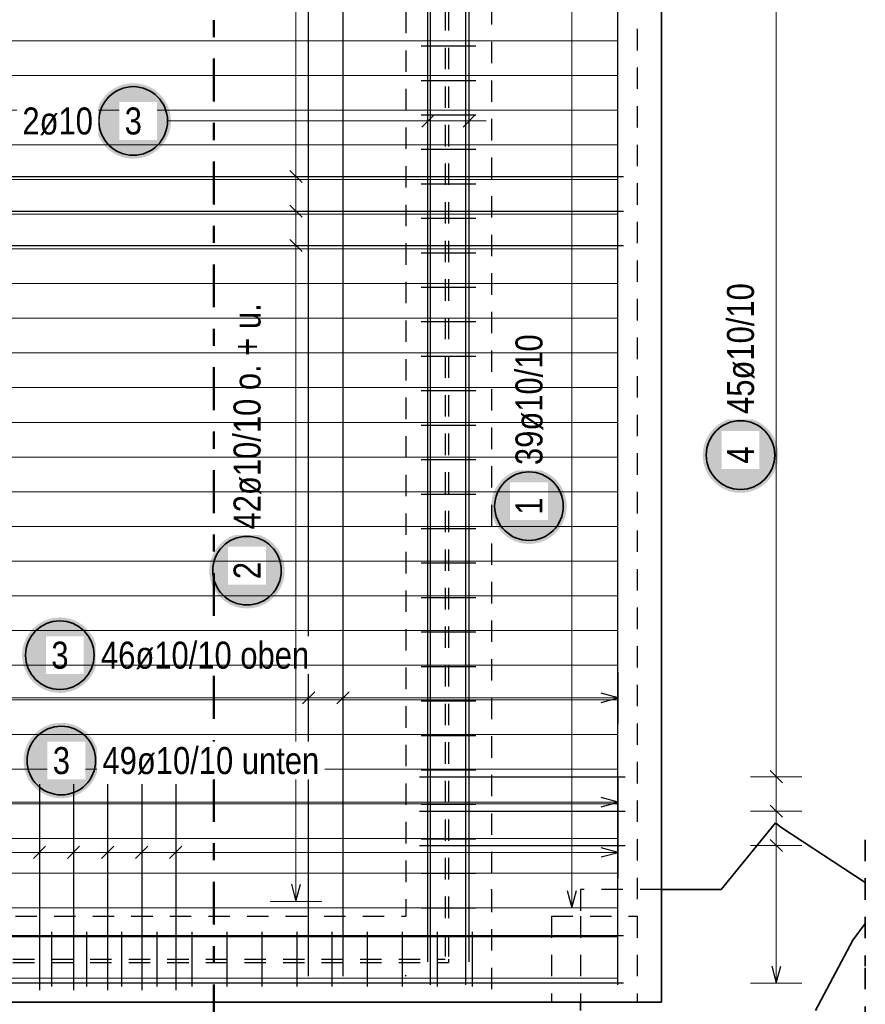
# Model space of a CAD drawing. Header units: millimetres. Extents: x 0 to 50.9, y 0 to 29.7.
# Tile 7 of 13: x 11.5 to 16.5, y 16.1 to 21.8. Entities that reach past the tile are written whole.
import ezdxf

# ---------------------------------------------------------------- set-up
doc = ezdxf.new("R2010")
doc.units = ezdxf.units.MM
doc.linetypes.add('DASHDOT', pattern=[1, 0.5, -0.25, 0, -0.25])
doc.linetypes.add('HIDDEN', pattern=[0.375, 0.25, -0.125])
doc.styles.add('Arial Narrow', font='ARIALN.TTF')

msp = doc.modelspace()

# ---------------------------------------------------------------- hatches: boundary and pattern name
at = {"lineweight": 25, "true_color": 0xffffff}
for points in [[(12.4201, 21.2416), (12.42, 21.2492), (12.4196, 21.2569), (12.4189, 21.2645), (12.418, 21.2722), (12.4168, 21.2798), (12.4153, 21.2873), (12.4136, 21.2948), (12.4116, 21.3022), (12.4094, 21.3095), (12.4069, 21.3168), (12.4041, 21.324), (12.4011, 21.331), (12.3979, 21.338), (12.3944, 21.3448), (12.3907, 21.3516), (12.3867, 21.3581), (12.3825, 21.3646), (12.3781, 21.3709), (12.3735, 21.377), (12.3687, 21.383), (12.3636, 21.3888), (12.3584, 21.3944), (12.353, 21.3998), (12.3474, 21.405), (12.3416, 21.4101), (12.3356, 21.4149), (12.3295, 21.4195), (12.3232, 21.4239), (12.3167, 21.4281), (12.3101, 21.4321), (12.3034, 21.4358), (12.2966, 21.4393), (12.2896, 21.4425), (12.2826, 21.4455), (12.2754, 21.4483), (12.2681, 21.4508), (12.2608, 21.453), (12.2534, 21.455), (12.2459, 21.4567), (12.2384, 21.4582), (12.2308, 21.4594), (12.2231, 21.4603), (12.2155, 21.461), (12.2078, 21.4614), (12.2001, 21.4616), (12.1925, 21.4614), (12.1848, 21.461), (12.1772, 21.4603), (12.1695, 21.4594), (12.1619, 21.4582), (12.1544, 21.4567), (12.1469, 21.455), (12.1395, 21.453), (12.1322, 21.4508), (12.1249, 21.4483), (12.1177, 21.4455), (12.1107, 21.4425), (12.1037, 21.4393), (12.0969, 21.4358), (12.0901, 21.4321), (12.0836, 21.4281), (12.0771, 21.4239), (12.0708, 21.4195), (12.0647, 21.4149), (12.0587, 21.4101), (12.0529, 21.405), (12.0473, 21.3998), (12.0419, 21.3944), (12.0367, 21.3888), (12.0316, 21.383), (12.0268, 21.377), (12.0222, 21.3709), (12.0178, 21.3646), (12.0136, 21.3581), (12.0096, 21.3516), (12.0059, 21.3448), (12.0024, 21.338), (11.9992, 21.331), (11.9962, 21.324), (11.9934, 21.3168), (11.9909, 21.3095), (11.9887, 21.3022), (11.9867, 21.2948), (11.985, 21.2873), (11.9835, 21.2798), (11.9823, 21.2722), (11.9814, 21.2645), (11.9807, 21.2569), (11.9803, 21.2492), (11.9801, 21.2416), (11.9803, 21.2339), (11.9807, 21.2262), (11.9814, 21.2186), (11.9823, 21.2109), (11.9835, 21.2033), (11.985, 21.1958), (11.9867, 21.1883), (11.9887, 21.1809), (11.9909, 21.1736), (11.9934, 21.1663), (11.9962, 21.1591), (11.9992, 21.1521), (12.0024, 21.1451), (12.0059, 21.1383), (12.0096, 21.1316), (12.0136, 21.125), (12.0178, 21.1185), (12.0222, 21.1122), (12.0268, 21.1061), (12.0316, 21.1001), (12.0367, 21.0943), (12.0419, 21.0887), (12.0473, 21.0833), (12.0529, 21.0781), (12.0587, 21.073), (12.0647, 21.0682), (12.0708, 21.0636), (12.0771, 21.0592), (12.0836, 21.055), (12.0901, 21.051), (12.0969, 21.0473), (12.1037, 21.0438), (12.1107, 21.0406), (12.1177, 21.0376), (12.1249, 21.0348), (12.1322, 21.0323), (12.1395, 21.0301), (12.1469, 21.0281), (12.1544, 21.0264), (12.1619, 21.0249), (12.1695, 21.0237), (12.1772, 21.0228), (12.1848, 21.0221), (12.1925, 21.0217), (12.2001, 21.0216), (12.2078, 21.0217), (12.2155, 21.0221), (12.2231, 21.0228), (12.2308, 21.0237), (12.2384, 21.0249), (12.2459, 21.0264), (12.2534, 21.0281), (12.2608, 21.0301), (12.2681, 21.0323), (12.2754, 21.0348), (12.2826, 21.0376), (12.2896, 21.0406), (12.2966, 21.0438), (12.3034, 21.0473), (12.3101, 21.051), (12.3167, 21.055), (12.3232, 21.0592), (12.3295, 21.0636), (12.3356, 21.0682), (12.3416, 21.073), (12.3474, 21.0781), (12.353, 21.0833), (12.3584, 21.0887), (12.3636, 21.0943), (12.3687, 21.1001), (12.3735, 21.1061), (12.3781, 21.1122), (12.3825, 21.1185), (12.3867, 21.125), (12.3907, 21.1316), (12.3944, 21.1383), (12.3979, 21.1451), (12.4011, 21.1521), (12.4041, 21.1591), (12.4069, 21.1663), (12.4094, 21.1736), (12.4116, 21.1809), (12.4136, 21.1883), (12.4153, 21.1958), (12.4168, 21.2033), (12.418, 21.2109), (12.4189, 21.2186), (12.4196, 21.2262)], [(15.9614, 19.2931), (15.9612, 19.3008), (15.9608, 19.3084), (15.9602, 19.3161), (15.9592, 19.3237), (15.958, 19.3313), (15.9566, 19.3388), (15.9548, 19.3463), (15.9529, 19.3537), (15.9506, 19.3611), (15.9481, 19.3683), (15.9454, 19.3755), (15.9424, 19.3826), (15.9391, 19.3895), (15.9356, 19.3964), (15.9319, 19.4031), (15.928, 19.4097), (15.9238, 19.4161), (15.9194, 19.4224), (15.9147, 19.4285), (15.9099, 19.4345), (15.9049, 19.4403), (15.8996, 19.4459), (15.8942, 19.4513), (15.8886, 19.4566), (15.8828, 19.4616), (15.8768, 19.4664), (15.8707, 19.4711), (15.8644, 19.4755), (15.858, 19.4797), (15.8514, 19.4836), (15.8447, 19.4873), (15.8378, 19.4908), (15.8309, 19.4941), (15.8238, 19.4971), (15.8166, 19.4998), (15.8094, 19.5023), (15.802, 19.5046), (15.7946, 19.5065), (15.7871, 19.5083), (15.7796, 19.5097), (15.772, 19.5109), (15.7644, 19.5119), (15.7567, 19.5125), (15.7491, 19.5129), (15.7414, 19.5131), (15.7337, 19.5129), (15.726, 19.5125), (15.7184, 19.5119), (15.7108, 19.5109), (15.7032, 19.5097), (15.6956, 19.5083), (15.6882, 19.5065), (15.6807, 19.5046), (15.6734, 19.5023), (15.6661, 19.4998), (15.659, 19.4971), (15.6519, 19.4941), (15.6449, 19.4908), (15.6381, 19.4873), (15.6314, 19.4836), (15.6248, 19.4797), (15.6184, 19.4755), (15.6121, 19.4711), (15.6059, 19.4664), (15.6, 19.4616), (15.5942, 19.4566), (15.5886, 19.4513), (15.5831, 19.4459), (15.5779, 19.4403), (15.5729, 19.4345), (15.568, 19.4285), (15.5634, 19.4224), (15.559, 19.4161), (15.5548, 19.4097), (15.5509, 19.4031), (15.5471, 19.3964), (15.5436, 19.3895), (15.5404, 19.3826), (15.5374, 19.3755), (15.5346, 19.3683), (15.5321, 19.3611), (15.5299, 19.3537), (15.5279, 19.3463), (15.5262, 19.3388), (15.5247, 19.3313), (15.5235, 19.3237), (15.5226, 19.3161), (15.5219, 19.3084), (15.5215, 19.3008), (15.5214, 19.2931), (15.5215, 19.2854), (15.5219, 19.2777), (15.5226, 19.2701), (15.5235, 19.2625), (15.5247, 19.2549), (15.5262, 19.2473), (15.5279, 19.2399), (15.5299, 19.2324), (15.5321, 19.2251), (15.5346, 19.2178), (15.5374, 19.2107), (15.5404, 19.2036), (15.5436, 19.1966), (15.5471, 19.1898), (15.5509, 19.1831), (15.5548, 19.1765), (15.559, 19.1701), (15.5634, 19.1638), (15.568, 19.1576), (15.5729, 19.1517), (15.5779, 19.1459), (15.5831, 19.1403), (15.5886, 19.1348), (15.5942, 19.1296), (15.6, 19.1246), (15.6059, 19.1197), (15.6121, 19.1151), (15.6184, 19.1107), (15.6248, 19.1065), (15.6314, 19.1026), (15.6381, 19.0988), (15.6449, 19.0953), (15.6519, 19.0921), (15.659, 19.0891), (15.6661, 19.0863), (15.6734, 19.0838), (15.6807, 19.0816), (15.6882, 19.0796), (15.6956, 19.0779), (15.7032, 19.0764), (15.7108, 19.0752), (15.7184, 19.0743), (15.726, 19.0736), (15.7337, 19.0732), (15.7414, 19.0731), (15.7491, 19.0732), (15.7567, 19.0736), (15.7644, 19.0743), (15.772, 19.0752), (15.7796, 19.0764), (15.7871, 19.0779), (15.7946, 19.0796), (15.802, 19.0816), (15.8094, 19.0838), (15.8166, 19.0863), (15.8238, 19.0891), (15.8309, 19.0921), (15.8378, 19.0953), (15.8447, 19.0988), (15.8514, 19.1026), (15.858, 19.1065), (15.8644, 19.1107), (15.8707, 19.1151), (15.8768, 19.1197), (15.8828, 19.1246), (15.8886, 19.1296), (15.8942, 19.1348), (15.8996, 19.1403), (15.9049, 19.1459), (15.9099, 19.1517), (15.9147, 19.1576), (15.9194, 19.1638), (15.9238, 19.1701), (15.928, 19.1765), (15.9319, 19.1831), (15.9356, 19.1898), (15.9391, 19.1966), (15.9424, 19.2036), (15.9454, 19.2107), (15.9481, 19.2178), (15.9506, 19.2251), (15.9529, 19.2324), (15.9548, 19.2399), (15.9566, 19.2473), (15.958, 19.2549), (15.9592, 19.2625), (15.9602, 19.2701), (15.9608, 19.2777)], [(14.7278, 18.9949), (14.7277, 19.0026), (14.7273, 19.0102), (14.7266, 19.0179), (14.7257, 19.0255), (14.7245, 19.0331), (14.723, 19.0406), (14.7213, 19.0481), (14.7193, 19.0555), (14.7171, 19.0629), (14.7146, 19.0701), (14.7118, 19.0773), (14.7088, 19.0844), (14.7056, 19.0913), (14.7021, 19.0982), (14.6984, 19.1049), (14.6944, 19.1115), (14.6902, 19.1179), (14.6858, 19.1242), (14.6812, 19.1303), (14.6764, 19.1363), (14.6713, 19.1421), (14.6661, 19.1477), (14.6607, 19.1531), (14.655, 19.1584), (14.6492, 19.1634), (14.6433, 19.1682), (14.6371, 19.1729), (14.6309, 19.1773), (14.6244, 19.1814), (14.6178, 19.1854), (14.6111, 19.1891), (14.6043, 19.1926), (14.5973, 19.1959), (14.5902, 19.1989), (14.5831, 19.2016), (14.5758, 19.2041), (14.5685, 19.2064), (14.5611, 19.2083), (14.5536, 19.2101), (14.546, 19.2115), (14.5384, 19.2127), (14.5308, 19.2137), (14.5232, 19.2143), (14.5155, 19.2147), (14.5078, 19.2149), (14.5002, 19.2147), (14.4925, 19.2143), (14.4848, 19.2137), (14.4772, 19.2127), (14.4696, 19.2115), (14.4621, 19.2101), (14.4546, 19.2083), (14.4472, 19.2064), (14.4398, 19.2041), (14.4326, 19.2016), (14.4254, 19.1989), (14.4183, 19.1959), (14.4114, 19.1926), (14.4045, 19.1891), (14.3978, 19.1854), (14.3912, 19.1814), (14.3848, 19.1773), (14.3785, 19.1729), (14.3724, 19.1682), (14.3664, 19.1634), (14.3606, 19.1584), (14.355, 19.1531), (14.3496, 19.1477), (14.3443, 19.1421), (14.3393, 19.1363), (14.3345, 19.1303), (14.3298, 19.1242), (14.3254, 19.1179), (14.3213, 19.1115), (14.3173, 19.1049), (14.3136, 19.0982), (14.3101, 19.0913), (14.3069, 19.0844), (14.3039, 19.0773), (14.3011, 19.0701), (14.2986, 19.0629), (14.2964, 19.0555), (14.2944, 19.0481), (14.2926, 19.0406), (14.2912, 19.0331), (14.29, 19.0255), (14.289, 19.0179), (14.2884, 19.0102), (14.288, 19.0026), (14.2878, 18.9949), (14.288, 18.9872), (14.2884, 18.9795), (14.289, 18.9719), (14.29, 18.9643), (14.2912, 18.9567), (14.2926, 18.9491), (14.2944, 18.9417), (14.2964, 18.9342), (14.2986, 18.9269), (14.3011, 18.9196), (14.3039, 18.9125), (14.3069, 18.9054), (14.3101, 18.8984), (14.3136, 18.8916), (14.3173, 18.8849), (14.3213, 18.8783), (14.3254, 18.8719), (14.3298, 18.8656), (14.3345, 18.8594), (14.3393, 18.8535), (14.3443, 18.8477), (14.3496, 18.842), (14.355, 18.8366), (14.3606, 18.8314), (14.3664, 18.8263), (14.3724, 18.8215), (14.3785, 18.8169), (14.3848, 18.8125), (14.3912, 18.8083), (14.3978, 18.8043), (14.4045, 18.8006), (14.4114, 18.7971), (14.4183, 18.7939), (14.4254, 18.7909), (14.4326, 18.7881), (14.4398, 18.7856), (14.4472, 18.7834), (14.4546, 18.7814), (14.4621, 18.7797), (14.4696, 18.7782), (14.4772, 18.777), (14.4848, 18.7761), (14.4925, 18.7754), (14.5002, 18.775), (14.5078, 18.7749), (14.5155, 18.775), (14.5232, 18.7754), (14.5308, 18.7761), (14.5384, 18.777), (14.546, 18.7782), (14.5536, 18.7797), (14.5611, 18.7814), (14.5685, 18.7834), (14.5758, 18.7856), (14.5831, 18.7881), (14.5902, 18.7909), (14.5973, 18.7939), (14.6043, 18.7971), (14.6111, 18.8006), (14.6178, 18.8043), (14.6244, 18.8083), (14.6309, 18.8125), (14.6371, 18.8169), (14.6433, 18.8215), (14.6492, 18.8263), (14.655, 18.8314), (14.6607, 18.8366), (14.6661, 18.842), (14.6713, 18.8477), (14.6764, 18.8535), (14.6812, 18.8594), (14.6858, 18.8656), (14.6902, 18.8719), (14.6944, 18.8783), (14.6984, 18.8849), (14.7021, 18.8916), (14.7056, 18.8984), (14.7088, 18.9054), (14.7118, 18.9125), (14.7146, 18.9196), (14.7171, 18.9269), (14.7193, 18.9342), (14.7213, 18.9417), (14.723, 18.9491), (14.7245, 18.9567), (14.7257, 18.9643), (14.7266, 18.9719), (14.7273, 18.9795)], [(13.0837, 18.6191), (13.0836, 18.6268), (13.0832, 18.6344), (13.0825, 18.6421), (13.0816, 18.6497), (13.0804, 18.6573), (13.0789, 18.6648), (13.0772, 18.6723), (13.0752, 18.6797), (13.073, 18.6871), (13.0705, 18.6943), (13.0677, 18.7015), (13.0647, 18.7086), (13.0615, 18.7155), (13.058, 18.7224), (13.0543, 18.7291), (13.0503, 18.7357), (13.0461, 18.7421), (13.0417, 18.7484), (13.0371, 18.7545), (13.0323, 18.7605), (13.0272, 18.7663), (13.022, 18.7719), (13.0166, 18.7773), (13.011, 18.7826), (13.0052, 18.7876), (12.9992, 18.7924), (12.9931, 18.7971), (12.9868, 18.8015), (12.9803, 18.8056), (12.9737, 18.8096), (12.967, 18.8133), (12.9602, 18.8168), (12.9532, 18.8201), (12.9462, 18.8231), (12.939, 18.8258), (12.9317, 18.8283), (12.9244, 18.8306), (12.917, 18.8325), (12.9095, 18.8343), (12.902, 18.8357), (12.8944, 18.8369), (12.8867, 18.8379), (12.8791, 18.8385), (12.8714, 18.8389), (12.8637, 18.8391), (12.8561, 18.8389), (12.8484, 18.8385), (12.8408, 18.8379), (12.8331, 18.8369), (12.8255, 18.8357), (12.818, 18.8343), (12.8105, 18.8325), (12.8031, 18.8306), (12.7958, 18.8283), (12.7885, 18.8258), (12.7813, 18.8231), (12.7743, 18.8201), (12.7673, 18.8168), (12.7605, 18.8133), (12.7537, 18.8096), (12.7472, 18.8056), (12.7407, 18.8015), (12.7344, 18.7971), (12.7283, 18.7924), (12.7223, 18.7876), (12.7165, 18.7826), (12.7109, 18.7773), (12.7055, 18.7719), (12.7003, 18.7663), (12.6952, 18.7605), (12.6904, 18.7545), (12.6858, 18.7484), (12.6814, 18.7421), (12.6772, 18.7357), (12.6732, 18.7291), (12.6695, 18.7224), (12.666, 18.7155), (12.6628, 18.7086), (12.6598, 18.7015), (12.657, 18.6943), (12.6545, 18.6871), (12.6523, 18.6797), (12.6503, 18.6723), (12.6486, 18.6648), (12.6471, 18.6573), (12.6459, 18.6497), (12.645, 18.6421), (12.6443, 18.6344), (12.6439, 18.6268), (12.6437, 18.6191), (12.6439, 18.6114), (12.6443, 18.6037), (12.645, 18.5961), (12.6459, 18.5885), (12.6471, 18.5809), (12.6486, 18.5733), (12.6503, 18.5659), (12.6523, 18.5584), (12.6545, 18.5511), (12.657, 18.5438), (12.6598, 18.5367), (12.6628, 18.5296), (12.666, 18.5226), (12.6695, 18.5158), (12.6732, 18.5091), (12.6772, 18.5025), (12.6814, 18.4961), (12.6858, 18.4898), (12.6904, 18.4836), (12.6952, 18.4777), (12.7003, 18.4719), (12.7055, 18.4663), (12.7109, 18.4608), (12.7165, 18.4556), (12.7223, 18.4505), (12.7283, 18.4457), (12.7344, 18.4411), (12.7407, 18.4367), (12.7472, 18.4325), (12.7537, 18.4285), (12.7605, 18.4248), (12.7673, 18.4213), (12.7743, 18.4181), (12.7813, 18.4151), (12.7885, 18.4123), (12.7958, 18.4098), (12.8031, 18.4076), (12.8105, 18.4056), (12.818, 18.4039), (12.8255, 18.4024), (12.8331, 18.4012), (12.8408, 18.4003), (12.8484, 18.3996), (12.8561, 18.3992), (12.8637, 18.3991), (12.8714, 18.3992), (12.8791, 18.3996), (12.8867, 18.4003), (12.8944, 18.4012), (12.902, 18.4024), (12.9095, 18.4039), (12.917, 18.4056), (12.9244, 18.4076), (12.9317, 18.4098), (12.939, 18.4123), (12.9462, 18.4151), (12.9532, 18.4181), (12.9602, 18.4213), (12.967, 18.4248), (12.9737, 18.4285), (12.9803, 18.4325), (12.9868, 18.4367), (12.9931, 18.4411), (12.9992, 18.4457), (13.0052, 18.4505), (13.011, 18.4556), (13.0166, 18.4608), (13.022, 18.4663), (13.0272, 18.4719), (13.0323, 18.4777), (13.0371, 18.4836), (13.0417, 18.4898), (13.0461, 18.4961), (13.0503, 18.5025), (13.0543, 18.5091), (13.058, 18.5158), (13.0615, 18.5226), (13.0647, 18.5296), (13.0677, 18.5367), (13.0705, 18.5438), (13.073, 18.5511), (13.0752, 18.5584), (13.0772, 18.5659), (13.0789, 18.5733), (13.0804, 18.5809), (13.0816, 18.5885), (13.0825, 18.5961), (13.0832, 18.6037)], [(11.9922, 18.1262), (11.9921, 18.1338), (11.9916, 18.1415), (11.991, 18.1492), (11.99, 18.1568), (11.9888, 18.1644), (11.9874, 18.1719), (11.9856, 18.1794), (11.9837, 18.1868), (11.9814, 18.1941), (11.9789, 18.2014), (11.9762, 18.2086), (11.9732, 18.2156), (11.9699, 18.2226), (11.9664, 18.2294), (11.9627, 18.2362), (11.9588, 18.2427), (11.9546, 18.2492), (11.9502, 18.2555), (11.9455, 18.2616), (11.9407, 18.2676), (11.9357, 18.2734), (11.9304, 18.279), (11.925, 18.2844), (11.9194, 18.2896), (11.9136, 18.2947), (11.9076, 18.2995), (11.9015, 18.3041), (11.8952, 18.3085), (11.8888, 18.3127), (11.8822, 18.3167), (11.8755, 18.3204), (11.8686, 18.3239), (11.8617, 18.3271), (11.8546, 18.3301), (11.8474, 18.3329), (11.8402, 18.3354), (11.8328, 18.3376), (11.8254, 18.3396), (11.8179, 18.3413), (11.8104, 18.3428), (11.8028, 18.344), (11.7952, 18.345), (11.7875, 18.3456), (11.7799, 18.346), (11.7722, 18.3462), (11.7645, 18.346), (11.7568, 18.3456), (11.7492, 18.345), (11.7416, 18.344), (11.734, 18.3428), (11.7264, 18.3413), (11.719, 18.3396), (11.7115, 18.3376), (11.7042, 18.3354), (11.6969, 18.3329), (11.6898, 18.3301), (11.6827, 18.3271), (11.6757, 18.3239), (11.6689, 18.3204), (11.6622, 18.3167), (11.6556, 18.3127), (11.6492, 18.3085), (11.6429, 18.3041), (11.6367, 18.2995), (11.6308, 18.2947), (11.625, 18.2896), (11.6194, 18.2844), (11.6139, 18.279), (11.6087, 18.2734), (11.6037, 18.2676), (11.5988, 18.2616), (11.5942, 18.2555), (11.5898, 18.2492), (11.5856, 18.2427), (11.5817, 18.2362), (11.5779, 18.2294), (11.5744, 18.2226), (11.5712, 18.2156), (11.5682, 18.2086), (11.5655, 18.2014), (11.563, 18.1941), (11.5607, 18.1868), (11.5587, 18.1794), (11.557, 18.1719), (11.5555, 18.1644), (11.5543, 18.1568), (11.5534, 18.1492), (11.5527, 18.1415), (11.5523, 18.1338), (11.5522, 18.1262), (11.5523, 18.1185), (11.5527, 18.1108), (11.5534, 18.1032), (11.5543, 18.0955), (11.5555, 18.088), (11.557, 18.0804), (11.5587, 18.0729), (11.5607, 18.0655), (11.563, 18.0582), (11.5655, 18.0509), (11.5682, 18.0437), (11.5712, 18.0367), (11.5744, 18.0297), (11.5779, 18.0229), (11.5817, 18.0162), (11.5856, 18.0096), (11.5898, 18.0031), (11.5942, 17.9968), (11.5988, 17.9907), (11.6037, 17.9847), (11.6087, 17.9789), (11.6139, 17.9733), (11.6194, 17.9679), (11.625, 17.9627), (11.6308, 17.9576), (11.6367, 17.9528), (11.6429, 17.9482), (11.6492, 17.9438), (11.6556, 17.9396), (11.6622, 17.9356), (11.6689, 17.9319), (11.6757, 17.9284), (11.6827, 17.9252), (11.6898, 17.9222), (11.6969, 17.9194), (11.7042, 17.9169), (11.7115, 17.9147), (11.719, 17.9127), (11.7264, 17.911), (11.734, 17.9095), (11.7416, 17.9083), (11.7492, 17.9074), (11.7568, 17.9067), (11.7645, 17.9063), (11.7722, 17.9062), (11.7799, 17.9063), (11.7875, 17.9067), (11.7952, 17.9074), (11.8028, 17.9083), (11.8104, 17.9095), (11.8179, 17.911), (11.8254, 17.9127), (11.8328, 17.9147), (11.8402, 17.9169), (11.8474, 17.9194), (11.8546, 17.9222), (11.8617, 17.9252), (11.8686, 17.9284), (11.8755, 17.9319), (11.8822, 17.9356), (11.8888, 17.9396), (11.8952, 17.9438), (11.9015, 17.9482), (11.9076, 17.9528), (11.9136, 17.9576), (11.9194, 17.9627), (11.925, 17.9679), (11.9304, 17.9733), (11.9357, 17.9789), (11.9407, 17.9847), (11.9455, 17.9907), (11.9502, 17.9968), (11.9546, 18.0031), (11.9588, 18.0096), (11.9627, 18.0162), (11.9664, 18.0229), (11.9699, 18.0297), (11.9732, 18.0367), (11.9762, 18.0437), (11.9789, 18.0509), (11.9814, 18.0582), (11.9837, 18.0655), (11.9856, 18.0729), (11.9874, 18.0804), (11.9888, 18.088), (11.99, 18.0955), (11.991, 18.1032), (11.9916, 18.1108)], [(12.0008, 17.5115), (12.0006, 17.5192), (12.0002, 17.5268), (11.9996, 17.5345), (11.9986, 17.5421), (11.9974, 17.5497), (11.996, 17.5572), (11.9942, 17.5647), (11.9922, 17.5721), (11.99, 17.5795), (11.9875, 17.5867), (11.9847, 17.5939), (11.9817, 17.601), (11.9785, 17.6079), (11.975, 17.6148), (11.9713, 17.6215), (11.9673, 17.6281), (11.9632, 17.6345), (11.9587, 17.6408), (11.9541, 17.6469), (11.9493, 17.6529), (11.9443, 17.6587), (11.939, 17.6643), (11.9336, 17.6698), (11.928, 17.675), (11.9222, 17.68), (11.9162, 17.6849), (11.9101, 17.6895), (11.9038, 17.6939), (11.8973, 17.6981), (11.8908, 17.702), (11.884, 17.7057), (11.8772, 17.7092), (11.8702, 17.7125), (11.8632, 17.7155), (11.856, 17.7182), (11.8487, 17.7207), (11.8414, 17.723), (11.834, 17.725), (11.8265, 17.7267), (11.819, 17.7282), (11.8114, 17.7294), (11.8038, 17.7303), (11.7961, 17.731), (11.7884, 17.7314), (11.7808, 17.7315), (11.7731, 17.7314), (11.7654, 17.731), (11.7578, 17.7303), (11.7501, 17.7294), (11.7426, 17.7282), (11.735, 17.7267), (11.7275, 17.725), (11.7201, 17.723), (11.7128, 17.7207), (11.7055, 17.7182), (11.6983, 17.7155), (11.6913, 17.7125), (11.6843, 17.7092), (11.6775, 17.7057), (11.6708, 17.702), (11.6642, 17.6981), (11.6577, 17.6939), (11.6515, 17.6895), (11.6453, 17.6849), (11.6393, 17.68), (11.6336, 17.675), (11.6279, 17.6698), (11.6225, 17.6643), (11.6173, 17.6587), (11.6122, 17.6529), (11.6074, 17.6469), (11.6028, 17.6408), (11.5984, 17.6345), (11.5942, 17.6281), (11.5902, 17.6215), (11.5865, 17.6148), (11.583, 17.6079), (11.5798, 17.601), (11.5768, 17.5939), (11.574, 17.5867), (11.5715, 17.5795), (11.5693, 17.5721), (11.5673, 17.5647), (11.5656, 17.5572), (11.5641, 17.5497), (11.5629, 17.5421), (11.562, 17.5345), (11.5613, 17.5268), (11.5609, 17.5192), (11.5608, 17.5115), (11.5609, 17.5038), (11.5613, 17.4962), (11.562, 17.4885), (11.5629, 17.4809), (11.5641, 17.4733), (11.5656, 17.4658), (11.5673, 17.4583), (11.5693, 17.4509), (11.5715, 17.4435), (11.574, 17.4363), (11.5768, 17.4291), (11.5798, 17.422), (11.583, 17.4151), (11.5865, 17.4082), (11.5902, 17.4015), (11.5942, 17.3949), (11.5984, 17.3885), (11.6028, 17.3822), (11.6074, 17.3761), (11.6122, 17.3701), (11.6173, 17.3643), (11.6225, 17.3587), (11.6279, 17.3532), (11.6336, 17.348), (11.6393, 17.343), (11.6453, 17.3381), (11.6515, 17.3335), (11.6577, 17.3291), (11.6642, 17.3249), (11.6708, 17.321), (11.6775, 17.3173), (11.6843, 17.3138), (11.6913, 17.3105), (11.6983, 17.3075), (11.7055, 17.3048), (11.7128, 17.3023), (11.7201, 17.3), (11.7275, 17.298), (11.735, 17.2963), (11.7426, 17.2948), (11.7501, 17.2936), (11.7578, 17.2927), (11.7654, 17.292), (11.7731, 17.2916), (11.7808, 17.2915), (11.7884, 17.2916), (11.7961, 17.292), (11.8038, 17.2927), (11.8114, 17.2936), (11.819, 17.2948), (11.8265, 17.2963), (11.834, 17.298), (11.8414, 17.3), (11.8487, 17.3023), (11.856, 17.3048), (11.8632, 17.3075), (11.8702, 17.3105), (11.8772, 17.3138), (11.884, 17.3173), (11.8908, 17.321), (11.8973, 17.3249), (11.9038, 17.3291), (11.9101, 17.3335), (11.9162, 17.3381), (11.9222, 17.343), (11.928, 17.348), (11.9336, 17.3532), (11.939, 17.3587), (11.9443, 17.3643), (11.9493, 17.3701), (11.9541, 17.3761), (11.9587, 17.3822), (11.9632, 17.3885), (11.9673, 17.3949), (11.9713, 17.4015), (11.975, 17.4082), (11.9785, 17.4151), (11.9817, 17.422), (11.9847, 17.4291), (11.9875, 17.4363), (11.99, 17.4435), (11.9922, 17.4509), (11.9942, 17.4583), (11.996, 17.4658), (11.9974, 17.4733), (11.9986, 17.4809), (11.9996, 17.4885), (12.0002, 17.4962)]]:
    msp.add_hatch(color=7, dxfattribs=at).paths.add_polyline_path(points)

# ---------------------------------------------------------------- linework, layer by layer
at = {"color": 4, "linetype": 'DASHDOT', "lineweight": 50, "ltscale": 0.5}
msp.add_line((12.6693, 13.555), (12.6693, 26.1207), dxfattribs=at)
at = {"color": 2, "linetype": 'Continuous', "lineweight": 35}
for p, q in [((15.2804, 25.3533), (15.2804, 16.1033)), ((15.9453, 17.1476), (15.6283, 16.7599)), ((15.9453, 17.1476), (15.9763, 17.1224)), ((15.9763, 17.1224), (16.4692, 16.7999)), ((15.6283, 16.7599), (15.2804, 16.7599)), ((16.3973, 16.4643), (16.4692, 16.5617)), ((16.3973, 16.4643), (16.178, 16.0532)), ((5.3389, 16.1033), (15.2804, 16.1033)), ((14.8083, 16.1033), (14.8083, 16.0532))]:
    msp.add_line(p, q, dxfattribs=at)
at = {"color": 3, "linetype": 'HIDDEN', "lineweight": 25, "ltscale": 0.5}
for p, q in [((15.1389, 25.1533), (15.1389, 16.6033)), ((14.2889, 24.4033), (14.2889, 16.1033)), ((14.0189, 24.1433), (14.0189, 16.3533)), ((14.0389, 24.1433), (14.0389, 16.3533)), ((13.7889, 23.9033), (13.7889, 16.6033)), ((14.8083, 16.7599), (14.8083, 16.6033)), ((15.2804, 16.7599), (14.8083, 16.7599)), ((10.3889, 16.6033), (13.7889, 16.6033)), ((14.6389, 16.6033), (15.1389, 16.6033)), ((14.6389, 16.6033), (14.6389, 16.1033)), ((14.8083, 16.6033), (14.8083, 16.1033)), ((15.1389, 16.6033), (15.1389, 16.1033)), ((10.1489, 16.3533), (14.0189, 16.3533)), ((10.1489, 16.3333), (14.0389, 16.3333)), ((14.0389, 16.3533), (14.0389, 16.3333))]:
    msp.add_line(p, q, dxfattribs=at)
at = {"color": 3, "linetype": 'Continuous', "lineweight": 25, "ltscale": 0.5}
for p, q in [((13.9189, 16.3373), (13.9189, 25.1373)), ((14.1589, 16.3373), (14.1589, 25.1373)), ((13.2229, 16.2533), (13.2229, 25.0533)), ((13.4236, 16.2533), (13.4236, 25.0533)), ((13.9345, 16.2032), (13.9345, 25.0032)), ((14.1405, 16.2032), (14.1405, 25.0032)), ((14.1405, 16.2032), (14.1405, 25.0032)), ((15.0269, 16.2032), (15.0269, 25.0032)), ((13.8789, 21.6796), (14.1989, 21.6796)), ((13.8789, 21.4785), (14.1989, 21.4785)), ((13.8789, 21.2775), (14.1989, 21.2775)), ((13.9543, 21.2769), (13.8836, 21.2062)), ((14.1943, 21.2769), (14.1236, 21.2062)), ((13.8789, 21.0764), (14.1989, 21.0764)), ((5.4689, 20.917), (15.0589, 20.9174)), ((13.1845, 20.882), (13.1138, 20.9527)), ((13.8789, 20.8754), (14.1989, 20.8754)), ((13.1845, 20.6807), (13.1138, 20.7514)), ((5.4689, 20.7157), (15.0589, 20.7161)), ((13.8789, 20.6743), (14.1989, 20.6743)), ((5.4689, 20.5144), (15.0589, 20.5148)), ((13.1845, 20.4794), (13.1138, 20.5501)), ((13.8789, 20.4733), (14.1989, 20.4733)), ((13.8789, 20.2722), (14.1989, 20.2722)), ((13.8789, 20.0712), (14.1989, 20.0712)), ((13.8789, 19.8701), (14.1989, 19.8701)), ((13.8789, 19.6691), (14.1989, 19.6691)), ((13.8789, 19.468), (14.1989, 19.468)), ((13.8789, 19.2669), (14.1989, 19.2669)), ((13.8789, 19.0659), (14.1989, 19.0659)), ((13.8789, 18.8648), (14.1989, 18.8648)), ((13.8789, 18.6638), (14.1989, 18.6638)), ((13.8789, 18.4627), (14.1989, 18.4627)), ((13.8789, 18.2617), (14.1989, 18.2617)), ((13.8789, 18.0606), (14.1989, 18.0606)), ((13.2583, 17.9126), (13.1876, 17.8419)), ((13.459, 17.9126), (13.3882, 17.8419)), ((13.8789, 17.8596), (14.1989, 17.8596)), ((15.0289, 17.8772), (14.9289, 17.904)), ((14.9289, 17.8504), (15.0289, 17.8772)), ((13.8789, 17.6585), (14.1989, 17.6585)), ((13.8789, 17.4575), (14.1989, 17.4575)), ((13.8689, 17.4174), (15.0689, 17.4174)), ((15.9854, 17.382), (15.9146, 17.4527)), ((11.6537, 17.3733), (11.6537, 16.1733)), ((11.8523, 17.3733), (11.8523, 16.1733)), ((12.0508, 17.3733), (12.0508, 16.1733)), ((12.2494, 17.3733), (12.2494, 16.1733)), ((12.4479, 17.3733), (12.4479, 16.1733)), ((15.0289, 17.2687), (14.9289, 17.2955)), ((13.8789, 17.2564), (14.1989, 17.2564)), ((14.9289, 17.2419), (15.0289, 17.2687)), ((15.9854, 17.1813), (15.9146, 17.252)), ((13.8689, 17.2167), (15.0689, 17.2167)), ((13.8789, 17.0554), (14.1989, 17.0554)), ((11.6184, 16.9407), (11.6891, 17.0114)), ((11.8169, 16.9407), (11.8876, 17.0114)), ((12.0155, 16.9407), (12.0862, 17.0114)), ((12.214, 16.9407), (12.2847, 17.0114)), ((12.4125, 16.9407), (12.4833, 17.0114)), ((13.8689, 17.016), (15.0689, 17.016)), ((15.0289, 16.976), (14.9289, 17.0028)), ((15.9854, 16.9806), (15.9146, 17.0513)), ((14.9289, 16.9493), (15.0289, 16.976)), ((13.8789, 16.8543), (14.1989, 16.8543)), ((13.1225, 16.7898), (13.1493, 16.6898)), ((13.1493, 16.6898), (13.1761, 16.7898)), ((14.731, 16.7533), (14.7578, 16.6533)), ((14.7578, 16.6533), (14.7846, 16.7533)), ((13.8789, 16.6533), (14.1989, 16.6533)), ((5.5089, 16.4913), (15.0589, 16.4913)), ((11.7256, 16.1933), (11.7256, 16.5133)), ((11.93, 16.1933), (11.93, 16.5133)), ((12.1345, 16.1933), (12.1345, 16.5133)), ((12.3389, 16.1933), (12.3389, 16.5133)), ((12.5434, 16.1933), (12.5434, 16.5133)), ((12.7478, 16.1933), (12.7478, 16.5133)), ((12.9523, 16.1933), (12.9523, 16.5133)), ((13.1567, 16.1933), (13.1567, 16.5133)), ((13.3612, 16.1933), (13.3612, 16.5133)), ((13.5656, 16.1933), (13.5656, 16.5133)), ((13.77, 16.1933), (13.77, 16.5133)), ((13.9745, 16.1933), (13.9745, 16.5133)), ((14.1789, 16.1933), (14.1789, 16.5133)), ((15.9232, 16.3133), (15.95, 16.2133)), ((15.95, 16.2133), (15.9768, 16.3133)), ((5.5089, 16.2153), (15.0589, 16.2153))]:
    msp.add_line(p, q, dxfattribs=at)
at = {"color": 5, "linetype": 'Continuous', "lineweight": 18, "ltscale": 0.5}
for p, q in [((15.95, 25.0433), (15.95, 16.2133)), ((14.7578, 24.2933), (14.7578, 16.6533)), ((13.9189, 21.3916), (13.9189, 21.0916)), ((14.1589, 21.3916), (14.1589, 21.0916)), ((12.4001, 21.2416), (13.8189, 21.2416)), ((13.8189, 21.2416), (14.2589, 21.2416)), ((13.2991, 20.9174), (12.9991, 20.9173)), ((13.2991, 20.716), (12.9991, 20.716)), ((13.2991, 20.5147), (12.9991, 20.5147)), ((13.2229, 18.0272), (13.2229, 17.7272)), ((13.4236, 18.0272), (13.4236, 17.7272)), ((15.0289, 17.7272), (15.0289, 18.0272)), ((5.9989, 17.8772), (15.0289, 17.8772)), ((15.0289, 17.1187), (15.0289, 17.4187)), ((16.1, 17.4174), (15.8, 17.4174)), ((15.0289, 17.2687), (5.4989, 17.2687)), ((16.1, 17.2167), (15.8, 17.2167)), ((11.6537, 16.826), (11.6537, 17.126)), ((11.8523, 16.826), (11.8523, 17.126)), ((12.0508, 16.826), (12.0508, 17.126)), ((12.2494, 16.826), (12.2494, 17.126)), ((12.4479, 16.826), (12.4479, 17.126)), ((15.0289, 16.826), (15.0289, 17.126)), ((16.1, 17.016), (15.8, 17.016)), ((15.0289, 16.976), (5.4989, 16.976)), ((12.9993, 16.6898), (13.2993, 16.6898)), ((14.6078, 16.6533), (14.9078, 16.6533)), ((15.8, 16.2133), (16.1, 16.2133))]:
    msp.add_line(p, q, dxfattribs=at)
at = {"color": 9, "linetype": 'Continuous', "lineweight": 0, "ltscale": 0.5}
for p, q in [((5.4689, 21.7081), (15.0289, 21.7081)), ((5.4689, 21.5059), (15.0289, 21.5059)), ((5.4689, 21.3037), (15.0289, 21.3037)), ((5.4689, 21.1016), (15.0289, 21.1016)), ((5.4689, 20.8994), (15.0289, 20.8994)), ((5.4689, 20.6972), (15.0289, 20.6972)), ((5.4689, 20.495), (15.0289, 20.495)), ((5.4689, 18.473), (15.0289, 18.473)), ((5.4689, 18.2708), (15.0289, 18.2708)), ((5.4689, 17.8664), (15.0289, 17.8664)), ((5.4689, 17.6642), (15.0289, 17.6642)), ((5.4689, 17.462), (15.0289, 17.462)), ((5.4689, 17.2598), (15.0289, 17.2598)), ((5.4689, 17.0576), (15.0289, 17.0576)), ((5.4689, 16.8554), (15.0289, 16.8554)), ((5.4689, 16.6533), (15.0289, 16.6533)), ((5.4689, 16.4832), (15.0289, 16.4832)), ((5.4689, 16.4832), (15.0289, 16.4832)), ((5.4689, 16.2432), (15.0289, 16.2432)), ((5.4689, 16.2432), (15.0289, 16.2432))]:
    msp.add_line(p, q, dxfattribs=at)
at = {"color": 2, "linetype": 'HIDDEN', "lineweight": 35, "ltscale": 0.5}
for p, q in [((16.4692, 17.0499), (16.4692, 16.3117)), ((16.4692, 16.3032), (16.4692, 14.2032))]:
    msp.add_line(p, q, dxfattribs=at)
at = {"color": 2, "linetype": 'Continuous', "lineweight": 35, "ltscale": 0.5}
for centre in [(12.2001, 21.2416), (15.7414, 19.2931), (14.5078, 18.9949), (12.8637, 18.6191), (11.7722, 18.1262), (11.7808, 17.5115)]:
    msp.add_circle(centre, 0.2, dxfattribs=at)
at = {"color": 9, "linetype": 'Continuous', "lineweight": 0}
for centre in [(14.2889, 16.7573), (13.7889, 16.2573)]:
    msp.add_circle(centre, 0.00222, dxfattribs=at)

# ---------------------------------------------------------------- next in the draw order: texts
at = {"color": 2, "lineweight": 35, "char_height": 0.1575, "attachment_point": 1, "line_spacing_factor": 0.9, "style": 'Arial Narrow', "bg_fill": 3, "box_fill_scale": 1.2, "bg_fill_color": 256, "bg_fill_true_color": 13158600, "bg_fill_transparency": 0}
for s, insert in [('2ø10', (11.5538, 21.3203)), ('3', (12.1505, 21.3203)), ('3', (11.7226, 18.2049)), ('46ø10/10 oben', (12.0122, 18.2049))]:
    msp.add_mtext(s, dxfattribs=dict(at, insert=insert))
for s, insert, rotation in [('45ø10/10', (15.6626, 19.5331), 90), ('42ø10/10 o. + u.', (12.785, 18.8591), 90.00241), ('39ø10/10', (14.4291, 19.2349), 90), ('4', (15.6626, 19.2435), 90), ('1', (14.4291, 18.9453), 90), ('2', (12.785, 18.5695), 90.00241), ('3', (11.7312, 17.5903), 0.00001)]:
    msp.add_mtext(s, dxfattribs=dict(at, insert=insert, rotation=rotation))

# ---------------------------------------------------------------- next in the draw order: linework, layer by layer
at = {"color": 5, "linetype": 'Continuous', "lineweight": 18, "ltscale": 0.5}
msp.add_line((13.149, 24.9436), (13.1493, 16.6898), dxfattribs=at)
at = {"color": 9, "linetype": 'Continuous', "lineweight": 0, "ltscale": 0.5}
for p, q in [((5.4689, 20.2928), (15.0289, 20.2928)), ((5.4689, 20.0906), (15.0289, 20.0906)), ((5.4689, 19.8884), (15.0289, 19.8884)), ((5.4689, 19.6862), (15.0289, 19.6862)), ((5.4689, 19.484), (15.0289, 19.484)), ((5.4689, 19.2818), (15.0289, 19.2818)), ((5.4689, 19.0796), (15.0289, 19.0796)), ((5.4689, 18.8774), (15.0289, 18.8774)), ((5.4689, 18.6752), (15.0289, 18.6752)), ((5.4689, 18.0686), (15.0289, 18.0686))]:
    msp.add_line(p, q, dxfattribs=at)

# ---------------------------------------------------------------- next in the draw order: texts
at = {"color": 2, "lineweight": 35, "insert": (12.0208, 17.5903), "char_height": 0.1575, "attachment_point": 1, "rotation": 0.00001, "line_spacing_factor": 0.9, "style": 'Arial Narrow', "bg_fill": 3, "box_fill_scale": 1.2, "bg_fill_color": 256, "bg_fill_true_color": 13158600, "bg_fill_transparency": 0}
msp.add_mtext('49ø10/10 unten', dxfattribs=at)

doc.saveas('drawing.dxf')
